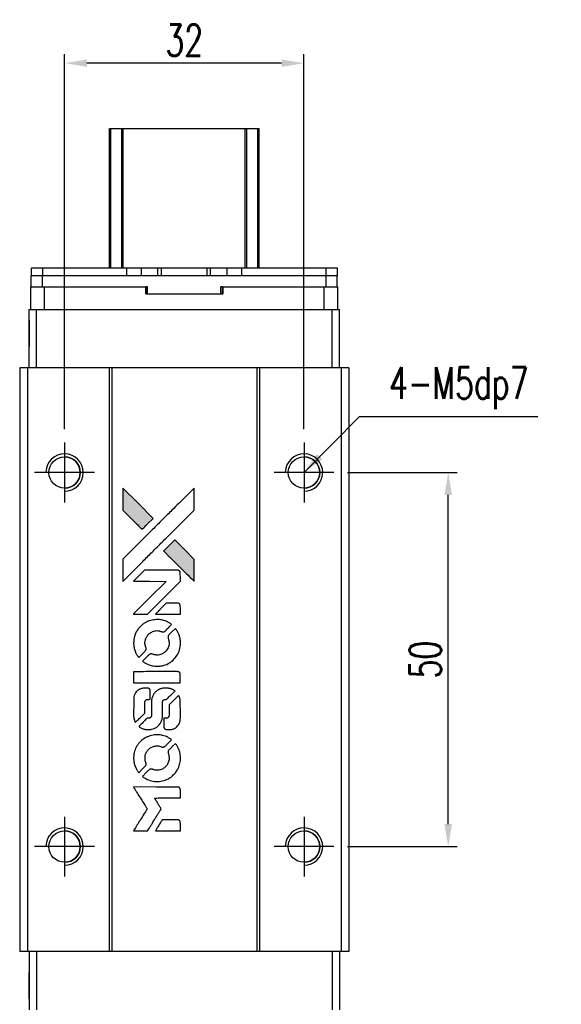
# Model space of a CAD drawing. Header units: millimetres. Extents: x 277 to 558, y -124 to 143.
# Tile 2 of 3: x 293 to 366, y 12 to 143. Entities that reach past the tile are written whole.
import ezdxf

# ---------------------------------------------------------------- set-up
doc = ezdxf.new("R2010")
doc.units = ezdxf.units.MM
doc.header["$LTSCALE"] = 0.1
doc.layers.get('0').update_dxf_attribs({"linetype": 'CONTINUOUS'})
doc.layers.get('Defpoints').update_dxf_attribs({"linetype": 'CONTINUOUS'})
doc.layers.add('DIM', color=4, linetype='CONTINUOUS')
doc.styles.add('DIM-7', font='SIMPLEX.shx', dxfattribs={"width": 0.7, "bigfont": 'chineset.shx'})
doc.dimstyles.new('CNS', dxfattribs={"dimtxt": 3.5, "dimasz": 2.5, "dimexe": 1, "dimexo": 1.5, "dimgap": 0.09, "dimtad": 0, "dimdsep": 46, "dimtxsty": 'DIM-7', "dimcen": 0.09, "dimclrd": 1, "dimclre": 1, "dimclrt": 4, "dimadec": 0, "dimazin": 0, "dimtfac": 1, "dimtix": 1, "dimtmove": 2, "dimatfit": 3, "dimfxl": 1, "dimtvp": 0.971429, "dimtolj": 1, "dimarcsym": 0})

# ---------------------------------------------------------------- blocks, each defined once
blk = doc.blocks.new('*D254')
at = {"color": 7, "lineweight": -2}
for p, q in [((337.17, 82.96), (351.85, 82.96)), ((350.65, 35.96), (350.65, 79.96)), ((337.17, 32.96), (351.85, 32.96))]:
    blk.add_line(p, q, dxfattribs=at)
at = {"color": 7}
for points in [[(350.15, 79.96), (351.15, 79.96), (350.65, 82.96)], [(350.15, 35.96), (351.15, 35.96), (350.65, 32.96)]]:
    blk.add_solid(points, dxfattribs=at)
at = {"layer": 'Defpoints', "color": 0}
for p in [(335.37, 82.96), (350.65, 82.96), (335.37, 32.96)]:
    blk.add_point(p, dxfattribs=at)
at = {"color": 7, "insert": (347.59, 57.96), "char_height": 4.2, "attachment_point": 5, "rotation": 90, "style": 'DIM-7'}
blk.add_mtext('\\A1;50', dxfattribs=at)
blk = doc.blocks.new('*D255')
at = {"color": 7, "lineweight": -2}
for p, q in [((299.37, 88.76), (299.37, 138.87)), ((331.37, 88.76), (331.37, 138.87)), ((328.37, 137.67), (302.37, 137.67))]:
    blk.add_line(p, q, dxfattribs=at)
at = {"color": 7}
for points in [[(302.37, 138.17), (302.37, 137.17), (299.37, 137.67)], [(328.37, 138.17), (328.37, 137.17), (331.37, 137.67)]]:
    blk.add_solid(points, dxfattribs=at)
at = {"layer": 'Defpoints', "color": 0}
for p in [(299.37, 137.67), (299.37, 86.96), (331.37, 86.96)]:
    blk.add_point(p, dxfattribs=at)
at = {"color": 7, "insert": (315.37, 140.73), "char_height": 4.2, "attachment_point": 5, "style": 'DIM-7'}
blk.add_mtext('\\A1;32', dxfattribs=at)
blk = doc.blocks.new('A$C633ab282')
at = {"linetype": 'Continuous'}
h = blk.add_hatch(color=256, dxfattribs=at)
h.dxf.hatch_style = 1
h.paths.add_polyline_path([(0, 45.82), (0, 44.34), (0, 42.86), (1.29, 41.58, 0.000288), (1.78, 41.09, 0.000479), (2.19, 40.68, 0.000013), (2.57, 40.31, 0.197177), (2.58, 40.3, 0.197497), (2.58, 40.31, 0.00004), (2.8, 40.52, 0.000834), (3.04, 40.76, 0.000506), (3.32, 41.04), (4.05, 41.77), (2.03, 43.79)])
h.paths.add_polyline_path([(6.93, 38.88), (6.2, 38.15, 0.000476), (5.91, 37.87, 0.000789), (5.68, 37.63, 0.000035), (5.46, 37.41, 0.19758), (5.46, 37.41, 0.198396), (5.46, 37.4, 0.000019), (5.76, 37.11, 0.000582), (6.08, 36.78, 0.000351), (6.46, 36.4, 0.000108), (8.09, 34.78, 0.000692), (8.91, 33.96, 0.000077), (9.49, 33.4, 0.197527), (9.51, 33.39, 0.410181), (9.52, 33.4, 0.000493), (9.52, 33.7, 0.002424), (9.52, 34.12, 0.000529), (9.52, 34.84), (9.52, 36.29), (8.23, 37.59)])
for points in [[(1.29, 41.58, 0.000288), (1.78, 41.09, 0.000479), (2.19, 40.68, 0.000013), (2.57, 40.31, 0.197177), (2.58, 40.3, 0.197497), (2.58, 40.31, 0.00004), (2.8, 40.52, 0.000836), (3.04, 40.76, 0.000505), (3.32, 41.04), (4.05, 41.77), (2.03, 43.79), (0, 45.82), (0, 44.34), (0, 42.86)], [(1.78, 35.13, -0.000056), (2.67, 36.01, -0.000021), (3.91, 37.26, -0.000021), (5.27, 38.61, -0.000025), (6.54, 39.88), (9.52, 42.85), (9.52, 44.33), (9.52, 45.8), (7.52, 43.81, 0.000274), (6.56, 42.86, 0.000123), (5.29, 41.6, 0.000121), (3.96, 40.27, 0.000165), (2.76, 39.07), (0, 36.32), (0, 34.84), (0, 33.35)], [(6.46, 36.4, 0.000108), (8.09, 34.78, 0.000692), (8.92, 33.96, 0.000077), (9.49, 33.4, 0.197527), (9.51, 33.39, 0.410182), (9.52, 33.4, 0.000493), (9.52, 33.7, 0.002424), (9.52, 34.12, 0.000529), (9.52, 34.84), (9.52, 36.29), (8.23, 37.59), (6.93, 38.88), (6.2, 38.15, 0.000476), (5.91, 37.87, 0.000789), (5.68, 37.63, 0.000035), (5.46, 37.41, 0.19758), (5.46, 37.41, 0.198396), (5.46, 37.4, 0.000019), (5.76, 37.11, 0.000582), (6.08, 36.78, 0.000351)], [(2.36, 28.98), (3.31, 28.98), (5.5, 31.17), (7.69, 33.37), (7.69, 33.98, 0.0008), (7.68, 34.37, 0.010795), (7.68, 34.51, 0.030495), (7.67, 34.59, 0.080372), (7.65, 34.65, 0.03816), (7.62, 34.7, 0.041799), (7.58, 34.74, 0.042486), (7.53, 34.78, 0.042078), (7.48, 34.81, 0.099276), (7.4, 34.83, 0.003302), (7.1, 34.83, 0.002586), (6.57, 34.83, 0.000204), (5.15, 34.83), (2.88, 34.83), (2.15, 34.1), (1.42, 33.37), (3.6, 33.36), (5.79, 33.35), (3.63, 31.2, 0.000253), (2.8, 30.38, 0.000412), (2.09, 29.68, 0.000041), (1.47, 29.05, 0.041338), (1.44, 29.02), (1.41, 28.98)], [(6.04, 28.98), (7.69, 28.98), (7.69, 29.59), (7.68, 30.21), (7.64, 30.28, 0.03146), (7.61, 30.31, 0.026444), (7.59, 30.34, 0.026444), (7.55, 30.37, 0.031457), (7.52, 30.4), (7.45, 30.44), (6.63, 30.44), (5.81, 30.45), (5.1, 29.72, 0.000745), (4.82, 29.44, 0.001228), (4.59, 29.21, 0.000087), (4.39, 29, 0.195134), (4.38, 28.99, 0.412117), (4.39, 28.98, 0.000048), (4.87, 28.98, 0.00109), (5.4, 28.98, 0.000653)], [(1.46, 24.78, 0.023681), (1.5, 24.52, 0.022402), (1.56, 24.27, 0.021929), (1.65, 24.01, 0.020503), (1.76, 23.75, 0.013745), (1.84, 23.61, 0.009767), (1.93, 23.45, 0.009658), (2.03, 23.31, 0.027804), (2.1, 23.21), (2.13, 23.18), (2.59, 23.63, 0.002053), (2.81, 23.85, 0.006738), (2.95, 24, 0.007826), (3.04, 24.11, 0.063909), (3.08, 24.16, 0.061532), (3.11, 24.24, 0.068674), (3.12, 24.33, 0.052072), (3.1, 24.43, 0.019648), (3.06, 24.56, -0.018366), (3.01, 24.73, -0.0288), (2.98, 24.87, -0.029061), (2.96, 25.02, -0.019155), (2.96, 25.19, -0.053809), (3.02, 25.56, -0.058833), (3.15, 25.89, -0.058566), (3.35, 26.19, -0.052525), (3.63, 26.44, -0.044733), (3.86, 26.58, -0.040573), (4.12, 26.69, -0.041123), (4.4, 26.75, -0.04951), (4.66, 26.76, -0.017369), (4.78, 26.75, -0.024255), (4.89, 26.73, -0.023787), (5, 26.69, -0.015798), (5.12, 26.65, 0.010631), (5.2, 26.62, 0.033653), (5.25, 26.6, 0.037806), (5.3, 26.6, 0.016307), (5.37, 26.6, 0.068179), (5.5, 26.61, 0.095747), (5.61, 26.67, 0.033418), (5.75, 26.79, 0.002133), (6.13, 27.19, 0.001452), (6.35, 27.41, 0.012393), (6.45, 27.52, 0.020479), (6.49, 27.58, 0.344362), (6.49, 27.6, 0.074287), (6.44, 27.65, 0.005454), (6.27, 27.76, 0.008391), (6.09, 27.87, 0.017097), (5.95, 27.94, 0.027375), (5.65, 28.07, 0.02835), (5.35, 28.16, 0.027723), (5.03, 28.22, 0.023913), (4.69, 28.24, 0.027047), (4.28, 28.23, 0.031685), (3.9, 28.18, 0.032425), (3.53, 28.08, 0.031013), (3.18, 27.93, 0.037914), (2.76, 27.68, 0.040153), (2.39, 27.37, 0.039834), (2.07, 27.01, 0.036173), (1.8, 26.59, 0.040752), (1.62, 26.18, 0.035885), (1.5, 25.72, 0.035491), (1.45, 25.25, 0.037615)], [(2.73, 22.59, 0.018008), (2.87, 22.51, 0.009842), (3.04, 22.41, 0.009807), (3.22, 22.31, 0.015716), (3.37, 22.24, 0.048467), (3.93, 22.07, 0.045841), (4.52, 22, 0.046006), (5.12, 22.04, 0.049638), (5.68, 22.18, 0.064819), (6.4, 22.57, 0.06695), (7, 23.13, 0.066691), (7.43, 23.82, 0.063505), (7.67, 24.62, 0.03135), (7.69, 24.82, 0.010439), (7.7, 25.12, 0.010391), (7.69, 25.42, 0.032408), (7.67, 25.62, 0.015696), (7.62, 25.86, 0.018095), (7.56, 26.08, 0.018551), (7.48, 26.29, 0.018352), (7.39, 26.49, 0.015568), (7.32, 26.63, 0.009832), (7.23, 26.78, 0.009795), (7.14, 26.93, 0.023727), (7.06, 27.03), (7.03, 27.07), (6.57, 26.62, 0.001528), (6.32, 26.37, 0.010022), (6.19, 26.24, 0.019586), (6.12, 26.15, 0.061865), (6.08, 26.09, 0.055054), (6.05, 25.99, 0.061607), (6.04, 25.9, 0.048725), (6.06, 25.78, 0.020221), (6.1, 25.63, -0.017722), (6.15, 25.47, -0.02685), (6.17, 25.33, -0.02759), (6.19, 25.19, -0.020233), (6.19, 25.03, -0.04793), (6.14, 24.73, -0.048386), (6.04, 24.45, -0.047866), (5.89, 24.19, -0.044964), (5.68, 23.95, -0.04333), (5.44, 23.75, -0.050921), (5.18, 23.61, -0.051473), (4.89, 23.53, -0.0459), (4.59, 23.5, -0.019014), (4.44, 23.51, -0.024114), (4.3, 23.52, -0.025081), (4.18, 23.55, -0.023892), (4.05, 23.6, 0.008624), (3.95, 23.63, 0.026486), (3.88, 23.65, 0.035074), (3.82, 23.66, 0.02756), (3.75, 23.66, 0.087163), (3.65, 23.64, 0.073291), (3.55, 23.59, 0.028074), (3.41, 23.46, 0.002594), (3.08, 23.14), (2.62, 22.67)], [(4.56, 19.81), (7.68, 19.81), (7.68, 20.42), (7.68, 21.03), (7.64, 21.11, 0.071429), (7.6, 21.17, 0.054799), (7.54, 21.22, 0.053585), (7.47, 21.26, 0.060698), (7.39, 21.28, 0.033975), (7.26, 21.29, 0.000112), (5.67, 21.29, 0.000726), (4.12, 21.29, 0.001084), (2.76, 21.28), (1.44, 21.27), (1.44, 20.54), (1.44, 19.8)], [(1.45, 15.24, 0.018538), (1.46, 15.14, 0.010695), (1.49, 15.03, 0.01068), (1.51, 14.92, 0.017678), (1.54, 14.83, 0.013849), (1.58, 14.72, 0.011814), (1.62, 14.61, 0.004513), (1.67, 14.51, 0.290035), (1.69, 14.5, 0.196418), (1.69, 14.51, 0.000124), (1.88, 14.69, 0.001477), (2.08, 14.89, 0.000898), (2.32, 15.13), (2.94, 15.75), (2.95, 16.53, -0.001471), (2.95, 17.12, -0.028714), (2.96, 17.3, -0.097073), (3, 17.4, -0.084199), (3.07, 17.49, -0.042698), (3.12, 17.53, -0.053912), (3.18, 17.55, -0.051004), (3.25, 17.57, -0.032967), (3.32, 17.57, 0.00807), (3.36, 17.58, 0.003023), (3.42, 17.58, 0.002994), (3.48, 17.58, 0.003629), (3.54, 17.58), (3.67, 17.59), (3.67, 18.19, 0.001618), (3.67, 18.47, 0.005206), (3.67, 18.66, 0.00535), (3.66, 18.8, 0.060675), (3.65, 18.85, 0.048484), (3.64, 18.88, 0.02389), (3.62, 18.91, 0.022812), (3.6, 18.94, 0.02462), (3.57, 18.97, 0.061781), (3.49, 19.04, 0.080179), (3.41, 19.07, 0.048561), (3.3, 19.09, 0.010021), (3.09, 19.09, 0.016602), (2.81, 19.08, 0.031409), (2.59, 19.05, 0.036474), (2.4, 19, 0.03439), (2.21, 18.92, 0.065928), (1.91, 18.71, 0.069066), (1.69, 18.44, 0.065697), (1.53, 18.1, 0.051559), (1.46, 17.71, 0.020904), (1.45, 17.5, 0.000451), (1.45, 16.47, 0.000419), (1.44, 15.43, 0.022759)], [(2.26, 13.87, 0.023289), (2.41, 13.78, 0.026845), (2.56, 13.7, 0.026047), (2.72, 13.64, 0.019751), (2.9, 13.59, 0.013249), (3.01, 13.57, 0.025169), (3.09, 13.56, 0.016532), (3.2, 13.55, 0.002937), (3.39, 13.55, 0.003317), (3.57, 13.55, 0.011808), (3.68, 13.55, 0.01777), (3.77, 13.56, 0.021476), (3.85, 13.58, 0.04325), (4.18, 13.68, 0.045753), (4.48, 13.84, 0.04649), (4.74, 14.04, 0.047672), (4.96, 14.29, 0.025315), (5.03, 14.4, 0.015208), (5.1, 14.54, 0.01512), (5.17, 14.68, 0.022488), (5.21, 14.8, 0.027857), (5.26, 15, 0.034138), (5.29, 15.19, 0.014286), (5.3, 15.48, 0.00124), (5.3, 16.21, -0.00103), (5.3, 16.66, -0.002552), (5.31, 16.98, -0.001594), (5.31, 17.23, -0.047676), (5.32, 17.3, -0.085307), (5.36, 17.41, -0.097789), (5.44, 17.49, -0.085947), (5.55, 17.54, -0.051339), (5.69, 17.57, 0.014634), (5.74, 17.57, 0.015028), (5.79, 17.58, 0.014927), (5.83, 17.59, 0.059415), (5.85, 17.6, 0.070595), (5.91, 17.64, 0.00028), (6.43, 18.16, 0.000111), (6.97, 18.69, 0.200239), (6.98, 18.71, 0.268906), (6.97, 18.73, 0.001866), (6.84, 18.8, 0.007532), (6.71, 18.87, 0.017818), (6.62, 18.91, 0.013256), (6.51, 18.95, 0.011636), (6.4, 18.99, 0.011528), (6.29, 19.03, 0.012303), (6.17, 19.05, 0.0423), (6, 19.08, 0.013657), (5.73, 19.08, 0.013857), (5.46, 19.07, 0.037428), (5.28, 19.05, 0.014927), (5.15, 19.02, 0.0122), (5.02, 18.98, 0.012518), (4.9, 18.93, 0.023062), (4.8, 18.89, 0.065961), (4.45, 18.65, 0.06055), (4.16, 18.32, 0.059676), (3.95, 17.93, 0.060497), (3.85, 17.5, 0.025683), (3.84, 17.41, 0.001528), (3.83, 17.13, 0.002124), (3.83, 16.78, 0.001173), (3.83, 16.36, -0.000809), (3.83, 15.61, -0.017164), (3.82, 15.38, -0.063931), (3.8, 15.27, -0.108429), (3.75, 15.18, -0.052941), (3.69, 15.13, -0.063675), (3.63, 15.1, -0.050562), (3.55, 15.08, -0.020337), (3.44, 15.07, 0.009897), (3.37, 15.07, 0.016482), (3.31, 15.06, 0.019019), (3.27, 15.05, 0.06043), (3.24, 15.04, 0.076267), (3.17, 14.99, 0.00054), (2.69, 14.5, 0.000307), (2.19, 14, 0.142594), (2.17, 13.96, 0.232419), (2.18, 13.95, 0.022995), (2.2, 13.92, 0.024627), (2.23, 13.9, 0.015407)], [(5.49, 13.79, 0.065483), (5.53, 13.72, 0.053271), (5.58, 13.65, 0.052018), (5.65, 13.6, 0.0556), (5.73, 13.56, 0.036839), (5.78, 13.55, 0.026922), (5.84, 13.54, 0.016905), (5.91, 13.54, 0.004317), (6.04, 13.54, 0.016369), (6.31, 13.55, 0.029936), (6.53, 13.57, 0.03418), (6.72, 13.62, 0.031327), (6.91, 13.7, 0.046935), (7.14, 13.84, 0.054053), (7.33, 14.02, 0.053701), (7.48, 14.23, 0.045364), (7.59, 14.48, 0.032479), (7.65, 14.71, 0.03386), (7.68, 14.93, 0.013578), (7.69, 15.29, 0.001155), (7.69, 16.2, 0.000413), (7.68, 16.98, 0.005008), (7.68, 17.28, 0.013199), (7.67, 17.45, 0.033956), (7.65, 17.58, 0.013909), (7.62, 17.7, 0.010864), (7.58, 17.84, 0.010938), (7.53, 17.96, 0.028702), (7.5, 18.05), (7.46, 18.11), (6.83, 17.48), (6.19, 16.85), (6.19, 16.12, -0.001504), (6.19, 15.8, -0.00328), (6.19, 15.56, -0.001901), (6.18, 15.37, -0.061333), (6.17, 15.33, -0.063621), (6.15, 15.27, -0.048633), (6.1, 15.2, -0.046769), (6.05, 15.15, -0.047961), (5.98, 15.11, -0.02678), (5.92, 15.08, -0.050957), (5.88, 15.07, -0.029398), (5.81, 15.06, -0.00401), (5.68, 15.06), (5.46, 15.05), (5.46, 14.46, 0.001061), (5.46, 14.11, 0.009147), (5.47, 13.95, 0.020721), (5.47, 13.86, 0.051619)], [(1.46, 9.4, 0.024131), (1.5, 9.13, 0.022344), (1.57, 8.86, 0.021883), (1.66, 8.59, 0.020884), (1.78, 8.33, 0.010669), (1.86, 8.18, 0.010389), (1.94, 8.03, 0.010913), (2.03, 7.9, 0.022227), (2.1, 7.8), (2.13, 7.77), (2.59, 8.24, 0.002452), (2.77, 8.43, 0.003628), (2.93, 8.59, 0.001662), (3.06, 8.73, 0.070159), (3.08, 8.77, 0.047671), (3.09, 8.79, 0.018624), (3.1, 8.83, 0.017921), (3.11, 8.88, 0.018804), (3.11, 8.92, 0.018255), (3.11, 8.98, 0.041312), (3.11, 9.02, 0.037164), (3.1, 9.07, 0.012342), (3.07, 9.13, -0.015101), (3.02, 9.29, -0.035998), (2.98, 9.41, -0.033244), (2.97, 9.54, -0.011249), (2.97, 9.73, -0.004059), (2.97, 9.89, -0.019693), (2.97, 9.98, -0.027943), (2.98, 10.05, -0.014411), (3, 10.14, -0.033089), (3.08, 10.35, -0.033887), (3.18, 10.55, -0.034021), (3.3, 10.73, -0.033942), (3.45, 10.89, -0.02816), (3.62, 11.04, -0.035032), (3.79, 11.16, -0.035269), (3.98, 11.25, -0.029196), (4.19, 11.31, -0.037862), (4.43, 11.36, -0.043657), (4.67, 11.36, -0.043064), (4.9, 11.33, -0.035184), (5.14, 11.25, 0.033699), (5.26, 11.21, 0.052815), (5.36, 11.2, 0.059167), (5.45, 11.2, 0.058972), (5.55, 11.23, 0.059208), (5.62, 11.28, 0.021125), (5.7, 11.35, 0.008691), (5.85, 11.5, 0.000851), (6.2, 11.85, 0.001873), (6.37, 12.03, 0.013884), (6.45, 12.12, 0.022355), (6.5, 12.17, 0.341453), (6.5, 12.19, 0.073011), (6.45, 12.24, 0.004587), (6.28, 12.35, 0.00748), (6.11, 12.45, 0.016837), (5.98, 12.53, 0.028606), (5.65, 12.67, 0.031352), (5.32, 12.77, 0.031004), (4.98, 12.83, 0.0268), (4.61, 12.85, 0.026698), (4.22, 12.83, 0.03002), (3.85, 12.77, 0.030357), (3.5, 12.66, 0.028554), (3.15, 12.51, 0.062944), (2.51, 12.08, 0.062206), (1.99, 11.51, 0.062448), (1.63, 10.82, 0.064355), (1.46, 10.08, 0.017377), (1.45, 9.93, 0.008369), (1.44, 9.74, 0.008367), (1.45, 9.55, 0.01757)], [(2.73, 7.2, 0.064158), (3.45, 6.81, 0.06356), (4.25, 6.62, 0.064004), (5.07, 6.64, 0.066747), (5.84, 6.86, 0.04321), (6.33, 7.12, 0.044737), (6.75, 7.47, 0.044901), (7.11, 7.88, 0.044184), (7.39, 8.35, 0.026293), (7.54, 8.7, 0.033344), (7.64, 9.05, 0.033227), (7.69, 9.4, 0.025815), (7.7, 9.79, 0.023119), (7.67, 10.17, 0.031044), (7.61, 10.5, 0.031337), (7.51, 10.82, 0.024258), (7.36, 11.15, 0.015622), (7.3, 11.27, 0.008495), (7.21, 11.41, 0.008415), (7.13, 11.55, 0.020814), (7.06, 11.64), (7.02, 11.68), (6.57, 11.23, 0.002843), (6.23, 10.9, 0.033917), (6.11, 10.76, 0.087906), (6.06, 10.65, 0.073302), (6.04, 10.53, 0.022047), (6.05, 10.47, 0.026465), (6.05, 10.42, 0.022233), (6.07, 10.35, 0.009985), (6.09, 10.28, -0.039011), (6.17, 9.99, -0.044398), (6.19, 9.7, -0.045096), (6.16, 9.42, -0.04265), (6.08, 9.14, -0.071154), (5.87, 8.75, -0.068827), (5.55, 8.44, -0.068713), (5.16, 8.21, -0.070507), (4.72, 8.11, -0.028605), (4.54, 8.1, -0.031418), (4.36, 8.12, -0.031044), (4.18, 8.16, -0.02668), (4, 8.22, 0.038913), (3.89, 8.25, 0.043732), (3.78, 8.26, 0.047754), (3.69, 8.26, 0.075756), (3.6, 8.24, 0.07294), (3.56, 8.21, 0.003456), (3.44, 8.09, 0.005023), (3.28, 7.94, 0.002422), (3.08, 7.75, 0.000819), (2.91, 7.57, 0.001349), (2.76, 7.42, 0.0001), (2.62, 7.29, 0.205335), (2.62, 7.28, 0.219821), (2.62, 7.28, 0.002494), (2.65, 7.25, 0.007089), (2.69, 7.23, 0.004494)], [(2.37, 0), (3.32, 0), (3.47, 0.26, -0.000297), (3.57, 0.42, -0.000037), (3.78, 0.76, -0.000043), (4.03, 1.17, -0.000036), (4.3, 1.61, 0.000044), (4.56, 2.04, 0.000063), (4.8, 2.42, 0.000035), (4.99, 2.74, 0.0009), (5.05, 2.83), (5.12, 2.95), (5.02, 3.12, 0.001175), (4.96, 3.21, 0.000208), (4.85, 3.39, 0.000225), (4.72, 3.6, 0.000203), (4.59, 3.82, -0.000711), (4.46, 4.02, -0.001119), (4.35, 4.2, -0.000263), (4.25, 4.36, -0.04589), (4.24, 4.37, -0.519312), (4.25, 4.39, -0.001914), (4.51, 4.39, -0.003124), (4.92, 4.4, -0.000285), (5.96, 4.4), (7.69, 4.4), (7.69, 5, 0.001727), (7.69, 5.43, 0.025279), (7.68, 5.58, 0.073886), (7.66, 5.67, 0.07426), (7.61, 5.75, 0.03264), (7.59, 5.77, 0.01784), (7.56, 5.79, 0.017712), (7.53, 5.81, 0.026854), (7.51, 5.83), (7.45, 5.86), (4.44, 5.86), (1.42, 5.87), (1.45, 5.84, -0.004595), (1.46, 5.81, -0.00016), (1.52, 5.72, -0.000298), (1.59, 5.61, -0.000208), (1.66, 5.49, 0.000986), (1.88, 5.13, 0.00025), (2.25, 4.55, 0.000268), (2.64, 3.93, 0.000436), (2.97, 3.4, -0.002932), (3.08, 3.23, -0.004718), (3.17, 3.08, -0.001113), (3.24, 2.95, -0.227179), (3.24, 2.93, -0.045982), (3.24, 2.92, -0.000145), (3.13, 2.74, -0.000825), (3.01, 2.55, -0.000517), (2.86, 2.31, 0.000056), (2.37, 1.52, 0.000289), (2.09, 1.08, 0.000481), (1.89, 0.75, 0.000418), (1.68, 0.4), (1.43, 0)], [(6.03, 0), (7.69, 0), (7.69, 0.6, 0.000842), (7.69, 0.99, 0.010591), (7.68, 1.13, 0.028995), (7.68, 1.22, 0.069543), (7.66, 1.27, 0.051063), (7.63, 1.33, 0.039932), (7.58, 1.38, 0.039414), (7.53, 1.42, 0.045845), (7.47, 1.45, 0.094811), (7.41, 1.47, 0.007124), (7.25, 1.47, 0.004713), (6.97, 1.48, 0.000534), (6.34, 1.48), (5.27, 1.48), (5.17, 1.32, 0.000828), (4.9, 0.88, 0.000879), (4.63, 0.45, 0.000048), (4.37, 0.02, 0.137596), (4.37, 0.01, 0.413028), (4.37, 0, 0.000016), (4.86, 0, 0.000623), (5.39, 0, 0.000374)]]:
    blk.add_lwpolyline(points, format="xyb", close=True)

msp = doc.modelspace()

# ---------------------------------------------------------------- linework, layer by layer
at = {"color": 7, "linetype": 'Continuous', "lineweight": 25}
for p, q in [((305.374, 110.26), (305.374, 128.96)), ((305.374, 110.26), (305.374, 128.96)), ((305.374, 110.26), (305.374, 128.96)), ((305.374, 128.96), (305.374, 110.26)), ((305.541, 110.26), (305.541, 128.96)), ((307.021, 110.26), (307.021, 128.96)), ((307.218, 128.96), (323.53, 128.96)), ((307.218, 110.26), (307.218, 128.96)), ((323.53, 110.26), (323.53, 128.96)), ((323.728, 110.26), (323.728, 128.96)), ((325.208, 110.26), (325.208, 128.96)), ((325.374, 110.26), (325.374, 128.96)), ((294.924, 107.76), (294.924, 109.26)), ((296.424, 109.26), (294.924, 109.26)), ((294.924, 107.76), (294.924, 109.26)), ((294.924, 109.26), (294.924, 109.26)), ((294.954, 109.26), (294.954, 110.26)), ((296.454, 110.26), (294.954, 110.26)), ((294.954, 109.26), (294.954, 110.26)), ((294.954, 110.26), (294.954, 110.26)), ((296.424, 107.76), (296.424, 109.26)), ((334.324, 109.26), (296.424, 109.26)), ((296.454, 109.26), (296.454, 110.26)), ((307.684, 110.26), (296.454, 110.26)), ((307.684, 109.26), (307.684, 110.26)), ((309.634, 110.26), (307.684, 110.26)), ((309.634, 109.26), (309.634, 110.26)), ((311.852, 110.26), (309.634, 110.26)), ((311.852, 109.26), (311.852, 110.26)), ((312.31, 110.26), (311.852, 110.26)), ((312.31, 109.26), (312.31, 110.26)), ((318.439, 110.26), (312.31, 110.26)), ((318.439, 109.26), (318.439, 110.26)), ((318.896, 110.26), (318.439, 110.26)), ((318.896, 109.26), (318.896, 110.26)), ((321.114, 110.26), (318.896, 110.26)), ((321.114, 109.26), (321.114, 110.26)), ((323.064, 110.26), (321.114, 110.26)), ((323.064, 109.26), (323.064, 110.26)), ((323.064, 109.26), (323.064, 110.26)), ((334.354, 110.26), (323.064, 110.26)), ((334.324, 107.76), (334.324, 109.26)), ((334.349, 109.26), (334.324, 109.26)), ((334.354, 109.26), (334.349, 109.26)), ((334.354, 109.26), (334.354, 110.26)), ((335.854, 110.26), (334.354, 110.26)), ((335.854, 109.26), (334.354, 109.26)), ((335.824, 107.76), (335.824, 109.26)), ((335.854, 109.26), (335.854, 110.26)), ((294.874, 104.76), (294.874, 107.76)), ((294.874, 107.76), (296.674, 107.76)), ((294.874, 106.86), (294.874, 107.76)), ((294.874, 104.76), (294.874, 107.76)), ((294.874, 106.86), (294.874, 107.76)), ((294.874, 107.76), (294.874, 107.76)), ((294.874, 107.76), (294.874, 107.76)), ((294.874, 107.76), (294.874, 107.76)), ((294.874, 106.86), (294.874, 106.86)), ((296.674, 104.76), (296.674, 107.76)), ((296.674, 107.76), (310.231, 107.76)), ((310.231, 106.86), (310.231, 107.76)), ((310.451, 107.76), (310.231, 107.76)), ((310.231, 106.86), (320.517, 106.86)), ((310.413, 106.86), (310.413, 107.76)), ((310.451, 106.86), (310.451, 107.76)), ((310.451, 106.86), (310.451, 107.76)), ((310.451, 107.76), (310.451, 107.76)), ((320.517, 107.76), (320.237, 107.76)), ((320.237, 106.86), (320.237, 107.76)), ((320.301, 106.86), (320.301, 107.76)), ((320.517, 106.86), (320.517, 107.76)), ((320.517, 107.76), (334.074, 107.76)), ((320.517, 107.76), (320.517, 106.86)), ((320.517, 107.76), (320.517, 107.76)), ((320.517, 106.86), (320.517, 107.76)), ((320.517, 107.76), (320.517, 106.86)), ((320.517, 106.86), (320.517, 106.86)), ((334.074, 104.76), (334.074, 107.76)), ((334.074, 107.76), (335.874, 107.76)), ((335.874, 104.76), (335.874, 107.76)), ((294.624, 96.96), (294.624, 104.76)), ((294.624, 104.76), (295.624, 104.76)), ((294.624, 96.96), (294.624, 104.76)), ((294.624, 104.76), (294.624, 104.76)), ((295.624, 96.96), (295.624, 104.76)), ((295.624, 104.76), (335.124, 104.76)), ((335.124, 96.96), (335.124, 104.76)), ((335.124, 104.76), (336.124, 104.76)), ((336.124, 96.96), (336.124, 104.76)), ((293.374, 96.96), (293.374, 18.96)), ((294.424, 96.96), (293.374, 96.96)), ((293.374, 96.96), (293.374, 18.96)), ((293.374, 96.96), (293.374, 96.96)), ((293.374, 96.96), (293.374, 96.96)), ((294.424, 96.96), (294.424, 18.96)), ((305.324, 96.96), (294.424, 96.96)), ((305.324, 96.96), (305.324, 18.96)), ((305.674, 96.96), (305.324, 96.96)), ((305.674, 96.96), (305.674, 18.96)), ((325.074, 96.96), (305.674, 96.96)), ((325.074, 96.96), (325.074, 18.96)), ((325.424, 96.96), (325.074, 96.96)), ((325.424, 96.96), (325.424, 18.96)), ((336.324, 96.96), (325.424, 96.96)), ((336.324, 96.96), (336.324, 18.96)), ((337.374, 96.96), (336.324, 96.96)), ((337.374, 96.96), (337.374, 18.96)), ((294.424, 18.96), (293.374, 18.96)), ((293.374, 18.96), (293.374, 18.96)), ((293.374, 18.96), (293.374, 18.96)), ((305.324, 18.96), (294.424, 18.96)), ((294.624, 18.96), (294.624, 11.16)), ((294.624, 18.96), (294.624, 11.16)), ((295.624, 18.96), (295.624, 11.16)), ((305.674, 18.96), (305.324, 18.96)), ((325.074, 18.96), (305.674, 18.96)), ((325.424, 18.96), (325.074, 18.96)), ((336.324, 18.96), (325.424, 18.96)), ((335.124, 18.96), (335.124, 11.16)), ((336.124, 18.96), (336.124, 11.16)), ((337.374, 18.96), (336.324, 18.96))]:
    msp.add_line(p, q, dxfattribs=at)
for p, q in [((299.374, 86.96), (299.374, 78.96)), ((331.374, 86.96), (331.374, 78.96)), ((303.374, 82.96), (295.374, 82.96)), ((335.374, 82.96), (327.374, 82.96)), ((299.374, 36.96), (299.374, 28.96)), ((331.374, 36.96), (331.374, 28.96)), ((303.374, 32.96), (295.374, 32.96)), ((335.374, 32.96), (327.374, 32.96))]:
    msp.add_line(p, q)
at = {"color": 7, "linetype": 'Continuous', "lineweight": 25, "flags": 128}
for points in [[(294.624, 99.785), (294.624, 99.851), (294.624, 100.044), (294.624, 100.349), (294.624, 100.744), (294.624, 101.199), (294.624, 101.681), (294.624, 102.155), (294.624, 102.584), (294.624, 102.937), (294.624, 103.188), (294.624, 103.319), (294.624, 103.319), (294.624, 103.188), (294.624, 102.937), (294.624, 102.584), (294.624, 102.155), (294.624, 101.681), (294.624, 101.199), (294.624, 100.744), (294.624, 100.349), (294.624, 100.044), (294.624, 99.851), (294.624, 99.785)], [(294.624, 16.135), (294.624, 16.07), (294.624, 15.877), (294.624, 15.572), (294.624, 15.177), (294.624, 14.721), (294.624, 14.239), (294.624, 13.766), (294.624, 13.337), (294.624, 12.983), (294.624, 12.732), (294.624, 12.602), (294.624, 12.602), (294.624, 12.732), (294.624, 12.983), (294.624, 13.337), (294.624, 13.766), (294.624, 14.239), (294.624, 14.721), (294.624, 15.177), (294.624, 15.572), (294.624, 15.877), (294.624, 16.07), (294.624, 16.135)]]:
    msp.add_lwpolyline(points, dxfattribs=at)
at = {"color": 7, "linetype": 'Continuous', "lineweight": 25}
for centre in [(299.374, 82.96), (331.374, 82.96), (299.374, 32.96), (331.374, 32.96)]:
    msp.add_circle(centre, 2.1, dxfattribs=at)
for centre in [(299.374, 82.96), (331.374, 82.96), (299.374, 32.96), (331.374, 32.96)]:
    msp.add_arc(centre, 2.5, 270, 178.58893)
for centre, start, end in [((299.374, 82.96), 0, 90), ((331.374, 82.96), 0, 90), ((299.374, 82.96), 270, 0), ((331.374, 82.96), 270, 0), ((299.374, 32.96), 0, 90), ((331.374, 32.96), 0, 90), ((299.374, 32.96), 270, 0), ((331.374, 32.96), 270, 0)]:
    msp.add_arc(centre, 2.1, start, end, dxfattribs=at)
for points, knots in [([(305.374, 128.96), (305.374, 128.96), (305.39, 128.96), (305.453, 128.96), (305.498, 128.96), (305.541, 128.96)], [0, 0, 0, 0, 0.5, 0.5, 1, 1, 1, 1]), ([(305.541, 128.96), (305.715, 128.96), (305.893, 128.96), (306.231, 128.96), (306.39, 128.96), (306.663, 128.96), (306.776, 128.96), (306.942, 128.96), (306.995, 128.96), (307.021, 128.96)], [0, 0, 0, 0, 0.25, 0.25, 0.5, 0.5, 0.75, 0.75, 1, 1, 1, 1]), ([(307.021, 128.96), (307.027, 128.96), (307.05, 128.96), (307.125, 128.96), (307.175, 128.96), (307.218, 128.96)], [0, 0, 0, 0, 0.5, 0.5, 1, 1, 1, 1]), ([(323.53, 128.96), (323.574, 128.96), (323.623, 128.96), (323.698, 128.96), (323.722, 128.96), (323.728, 128.96)], [0, 0, 0, 0, 0.5, 0.5, 1, 1, 1, 1]), ([(323.728, 128.96), (323.754, 128.96), (323.807, 128.96), (323.973, 128.96), (324.086, 128.96), (324.358, 128.96), (324.518, 128.96), (324.856, 128.96), (325.034, 128.96), (325.208, 128.96)], [0, 0, 0, 0, 0.25, 0.25, 0.5, 0.5, 0.75, 0.75, 1, 1, 1, 1]), ([(325.208, 128.96), (325.25, 128.96), (325.296, 128.96), (325.359, 128.96), (325.374, 128.96), (325.374, 128.96)], [0, 0, 0, 0, 0.5, 0.5, 1, 1, 1, 1])]:
    msp.add_open_spline(points, degree=3, knots=knots, dxfattribs=at)

# ---------------------------------------------------------------- block references
msp.add_blockref('A$C633ab282', (307.158, 35.06))

# ---------------------------------------------------------------- texts
at = {"layer": 'DIM', "color": 0, "insert": (342.747, 91.424), "char_height": 4.2, "attachment_point": 7, "style": 'DIM-7'}
msp.add_mtext('4-M5dp7', dxfattribs=at)

# ---------------------------------------------------------------- dimensions: what is measured, and where the dimension line sits
at = {"color": 0}
dim = msp.add_linear_dim(base=(299.374, 137.666), p1=(331.374, 86.96), p2=(299.374, 86.96), dimstyle='CNS', override={"dimscale": 1.2, "dimgap": 0.8, "dimtad": 1, "dimclrd": 7, "dimclre": 7, "dimclrt": 7, "dimadec": 2, "dimazin": 2, "dimtm": 1e-09, "dimtfac": 0.6, "dimtmove": 1, "dimarcsym": 1}, dxfattribs=at)
dim.commit()
dim.dimension.update_dxf_attribs({"geometry": '*D255', "text_midpoint": (315.374, 140.726)})
dim = msp.add_linear_dim(base=(350.653, 82.96), p1=(335.374, 32.96), p2=(335.374, 82.96), angle=90, dimstyle='CNS', override={"dimscale": 1.2, "dimgap": 0.8, "dimtad": 1, "dimclrd": 7, "dimclre": 7, "dimclrt": 7, "dimadec": 2, "dimazin": 2, "dimtm": 1e-09, "dimtfac": 0.6, "dimtmove": 1, "dimarcsym": 1}, dxfattribs=at)
dim.commit()
dim.dimension.update_dxf_attribs({"geometry": '*D254', "text_midpoint": (347.593, 57.96)})

# ---------------------------------------------------------------- leaders
at = {"layer": 'DIM', "color": 0, "annotation_type": 0, "has_hookline": 1, "hookline_direction": 0, "text_width": 19.88}
msp.add_leader([(331.374, 82.96), (338.787, 90.464), (341.787, 90.464)], dimstyle='CNS', override={"dimscale": 1.2, "dimgap": 0.8, "dimtad": 1, "dimclrd": 7, "dimclre": 4, "dimtmove": 1}, dxfattribs=at)

doc.saveas('drawing.dxf')
